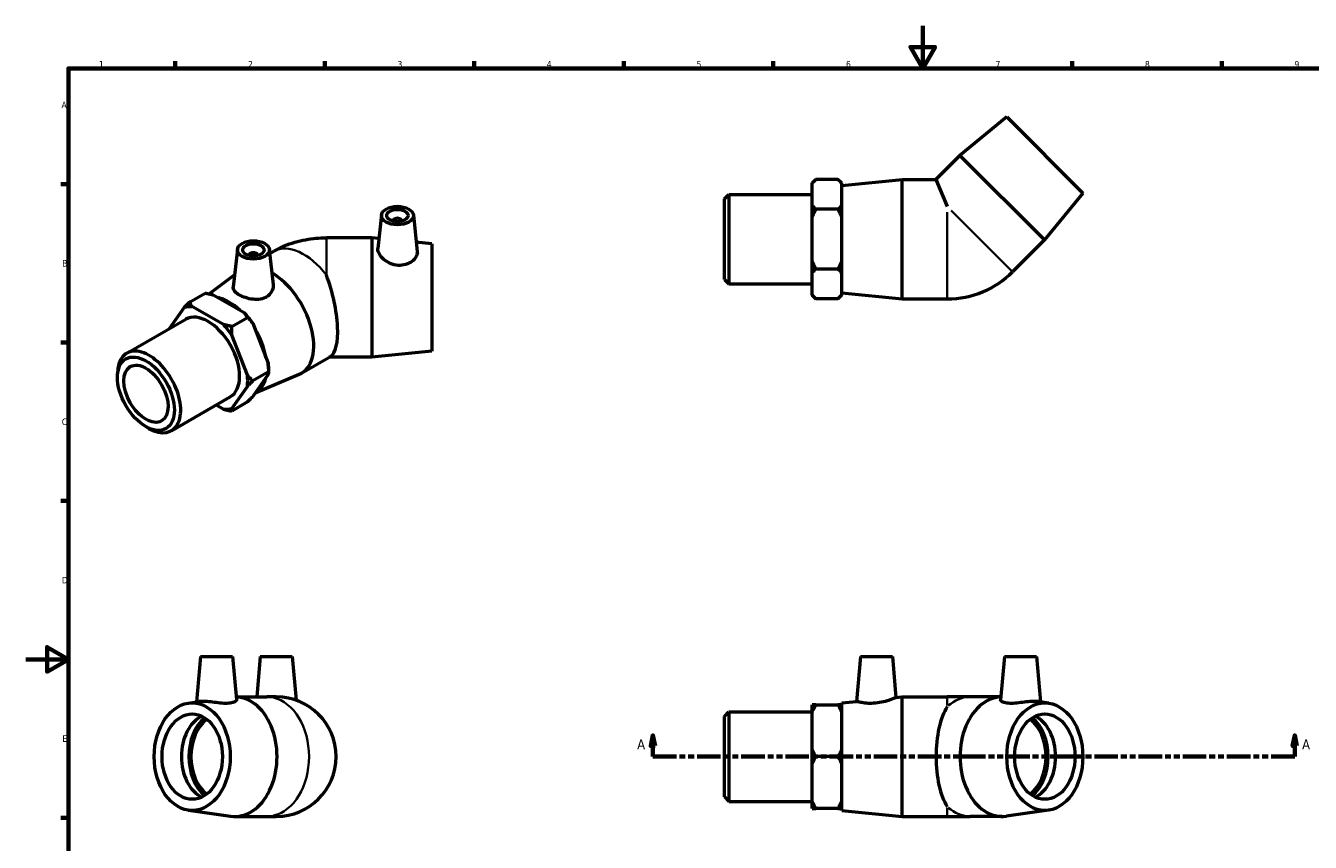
# Model space of a CAD drawing. Header units: millimetres. Extents: x 0 to 903, y -171 to 594.
# Tile 2 of 3: x 0 to 602, y 211 to 594. Entities that reach past the tile are written whole.
import ezdxf

# ---------------------------------------------------------------- set-up
doc = ezdxf.new("R2010")
doc.units = ezdxf.units.MM
doc.linetypes.add('DOUBLE_DASH_CHAIN', pattern=[1.2403, 0.6614, -0.0827, 0.1654, -0.0827, 0.1654, -0.0827])
for name, color, linetype, lineweight in [('Border (ANSI)', 7, 'Continuous', 70), ('Section Line (ANSI)', 7, 'DOUBLE_DASH_CHAIN', 70), ('Visible (ANSI)', 7, 'Continuous', 50), ('Visible Narrow (ANSI)', 7, 'Continuous', 35)]:
    doc.layers.add(name, color=color, linetype=linetype, lineweight=lineweight)
doc.styles.add('Label Text (ANSI)', font='tahoma.ttf')
doc.styles.add('Note Text (ANSI)', font='tahoma.ttf')

# ---------------------------------------------------------------- blocks, each defined once
blk = doc.blocks.new('Borders Default Border')
at = {"layer": 'Border (ANSI)'}
for p, q in [((70.08, 574), (70.08, 577.45)), ((140.17, 574), (140.17, 577.45)), ((210.25, 574), (210.25, 577.45)), ((280.33, 574), (280.33, 577.45)), ((350.42, 574), (350.42, 577.45)), ((490.58, 574), (490.58, 577.45)), ((560.67, 574), (560.67, 577.45)), ((20, 519.75), (16.55, 519.75)), ((20, 445.5), (16.55, 445.5)), ((20, 371.25), (16.55, 371.25)), ((20, 222.75), (16.55, 222.75))]:
    blk.add_line(p, q, dxfattribs=at)
at = {"layer": 'Border (ANSI)', "flags": 128}
for points in [[(420.5, 594), (420.5, 574), (414.73, 584), (426.27, 584), (420.5, 574)], [(20, 20), (20, 574), (821, 574), (821, 20), (20, 20)], [(0, 297), (20, 297), (10, 302.77), (10, 291.23), (20, 297)]]:
    blk.add_lwpolyline(points, dxfattribs=at)
at = {"layer": 'Border (ANSI)', "color": 230, "true_color": 0xff0080, "char_height": 3.05, "attachment_point": 7, "style": 'Note Text (ANSI)'}
for s, insert in [('1', (34.35, 574.4)), ('2', (104.2, 574.4)), ('3', (174.26, 574.34)), ('4', (244.23, 574.4)), ('5', (314.48, 574.34)), ('6', (384.49, 574.34)), ('7', (454.6, 574.4)), ('8', (524.63, 574.33)), ('9', (594.7, 574.34)), ('A', (16.78, 555.35)), ('B', (17.15, 481.1)), ('C', (16.95, 406.8)), ('D', (16.96, 332.6)), ('E', (17.21, 258.35))]:
    blk.add_mtext(s, dxfattribs=dict(at, insert=insert))
blk = doc.blocks.new('2dTransSection0')
at = {"layer": 'Section Line (ANSI)', "linetype": 'Continuous'}
for p, q in [((294, 261.43), (293, 256.43)), ((294, 256.43), (294, 261.43)), ((295, 256.43), (294, 261.43)), ((594.85, 261.43), (593.85, 256.43)), ((594.85, 256.43), (594.85, 261.43)), ((595.85, 256.43), (594.85, 261.43)), ((293, 256.43), (295, 256.43)), ((294, 251.43), (294, 256.43)), ((593.85, 256.43), (595.85, 256.43)), ((594.85, 251.43), (594.85, 256.43)), ((294, 251.43), (305.1, 251.43)), ((583.76, 251.43), (594.85, 251.43))]:
    blk.add_line(p, q, dxfattribs=at)
at = {"layer": 'Section Line (ANSI)', "linetype": 'DOUBLE_DASH_CHAIN', "ltscale": 16.686979}
blk.add_line((294, 251.43), (594.85, 251.43), dxfattribs=at)
at = {"layer": 'Section Line (ANSI)', "linetype": 'Continuous', "flags": 128}
for points in [[(295, 256.43), (294, 261.43), (293, 256.43), (295, 256.43)], [(595.85, 256.43), (594.85, 261.43), (593.85, 256.43), (595.85, 256.43)]]:
    blk.add_lwpolyline(points, dxfattribs=at)
at = {"layer": 'Section Line (ANSI)'}
for points in [[(295, 256.43), (294, 261.43), (293, 256.43), (295, 256.43)], [(595.85, 256.43), (594.85, 261.43), (593.85, 256.43), (595.85, 256.43)]]:
    blk.add_solid(points, dxfattribs=at)
at = {"layer": 'Section Line (ANSI)', "char_height": 4.57, "attachment_point": 7, "style": 'Label Text (ANSI)'}
for insert in [(286.64, 254.93), (598.32, 254.93)]:
    blk.add_mtext('A', dxfattribs=dict(at, insert=insert))

msp = doc.modelspace()

# ---------------------------------------------------------------- linework, layer by layer
at = {"layer": 'Visible (ANSI)'}
for p, q in [((459.893, 551.212), (437.937, 533.217)), ((459.893, 551.212), (495.531, 515.574)), ((437.937, 533.217), (426.689, 521.968)), ((437.937, 533.217), (477.535, 493.619)), ((368.681, 520.288), (370.361, 521.968)), ((368.681, 520.085), (368.681, 520.288)), ((368.681, 509.851), (368.681, 520.085)), ((380.751, 521.968), (370.361, 521.968)), ((382.431, 520.288), (380.751, 521.968)), ((382.431, 520.288), (382.431, 520.085)), ((382.431, 520.085), (382.431, 509.851)), ((382.531, 519.168), (410.781, 521.968)), ((382.531, 468.768), (382.531, 519.168)), ((410.781, 465.968), (410.781, 521.968)), ((410.781, 521.968), (426.689, 521.968)), ((426.689, 521.968), (431.971, 509.215)), ((327.531, 512.828), (329.627, 514.923)), ((327.531, 475.109), (327.531, 512.828)), ((329.627, 514.923), (329.627, 473.013)), ((329.627, 514.923), (368.681, 514.923)), ((382.431, 513.968), (382.531, 513.968)), ((495.531, 515.574), (477.535, 493.619)), ((368.681, 504.202), (368.681, 509.851)), ((380.751, 507.968), (370.361, 507.968)), ((382.431, 509.851), (382.431, 504.202)), ((166.745, 505.29), (165.06, 489.579)), ((172.231, 502.571), (172.231, 502.385)), ((176.231, 502.571), (176.231, 502.385)), ((181.716, 505.29), (183.561, 488.085)), ((368.681, 483.734), (368.681, 504.202)), ((382.431, 504.202), (382.431, 483.734)), ((162.186, 494.599), (140.996, 494.599)), ((162.186, 494.599), (162.186, 438.599)), ((165.563, 494.265), (162.186, 494.599)), ((99.229, 489.185), (97.327, 471.449)), ((114.2, 489.185), (115.964, 472.734)), ((114.409, 487.236), (116.242, 488.292)), ((190.436, 491.799), (183.085, 492.528)), ((190.436, 491.799), (190.436, 441.399)), ((477.535, 493.619), (462.552, 478.635)), ((104.715, 486.467), (104.715, 486.28)), ((108.715, 486.467), (108.715, 486.28)), ((368.681, 478.085), (368.681, 483.734)), ((382.431, 483.734), (382.431, 478.085)), ((86.004, 468.305), (97.951, 477.268)), ((368.681, 467.851), (368.681, 478.085)), ((380.751, 479.968), (370.361, 479.968)), ((382.431, 478.085), (382.431, 467.851)), ((327.531, 475.109), (329.627, 473.013)), ((329.627, 473.013), (368.681, 473.013)), ((382.431, 473.968), (382.531, 473.968)), ((76.75, 464.465), (84.097, 468.696)), ((87.948, 467.847), (102.421, 459.512)), ((368.681, 467.648), (368.681, 467.851)), ((368.681, 467.648), (370.361, 465.968)), ((380.751, 465.968), (370.361, 465.968)), ((382.431, 467.648), (380.751, 465.968)), ((382.431, 467.851), (382.431, 467.648)), ((382.531, 468.768), (410.781, 465.968)), ((410.781, 465.968), (431.971, 465.968)), ((74.231, 461.882), (67.283, 451.969)), ((92.699, 453.913), (78.225, 462.248)), ((47.389, 440.512), (75.005, 456.415)), ((96.549, 453.064), (103.896, 457.295)), ((106.415, 454.546), (113.652, 435.886)), ((103.93, 430.287), (96.693, 448.947)), ((190.436, 441.399), (162.186, 438.599)), ((129.204, 431.135), (142.866, 439.002)), ((162.186, 438.599), (142.166, 438.599)), ((43.029, 429.179), (43.029, 430.886)), ((113.652, 430.554), (106.415, 420.229)), ((113.796, 431.769), (106.449, 427.539)), ((107.573, 421.881), (128.185, 430.627)), ((113.796, 433.138), (113.796, 431.769)), ((96.693, 414.63), (103.93, 424.955)), ((68.303, 404.194), (95.919, 420.097)), ((89.245, 416.253), (92.699, 414.264)), ((103.896, 417.646), (96.549, 413.415)), ((56.313, 406.111), (57.789, 405.255)), ((82.007, 298.427), (80.136, 277.046)), ((82.007, 298.427), (97.007, 298.427)), ((97.007, 298.427), (98.786, 278.088)), ((109.973, 298.427), (108.311, 279.427)), ((109.973, 298.427), (124.973, 298.427)), ((124.973, 298.427), (126.774, 277.837)), ((391.237, 298.427), (389.389, 277.307)), ((391.237, 298.427), (406.237, 298.427)), ((406.237, 298.427), (407.924, 279.144)), ((458.753, 298.427), (456.974, 278.088)), ((458.753, 298.427), (473.753, 298.427)), ((473.753, 298.427), (475.624, 277.046)), ((76.281, 276.503), (81.329, 277.214)), ((98.669, 279.427), (113.007, 279.427)), ((117.473, 279.427), (113.007, 279.427)), ((382.531, 276.627), (389.389, 277.307)), ((407.924, 279.144), (410.781, 279.427)), ((410.781, 223.427), (410.781, 279.427)), ((410.781, 279.427), (431.971, 279.427)), ((442.753, 279.427), (431.971, 279.427)), ((457.091, 279.427), (442.753, 279.427)), ((479.478, 276.503), (474.431, 277.214)), ((327.531, 270.287), (329.627, 272.382)), ((329.627, 272.382), (329.627, 230.472)), ((329.627, 272.382), (368.681, 272.382)), ((368.681, 272.415), (368.681, 275.676)), ((368.681, 254.688), (368.681, 272.415)), ((370.361, 275.676), (380.751, 275.676)), ((382.431, 275.676), (382.431, 272.415)), ((382.431, 272.415), (382.431, 254.688)), ((382.431, 271.427), (382.531, 271.427)), ((382.531, 226.227), (382.531, 276.627)), ((327.531, 232.568), (327.531, 270.287)), ((368.681, 248.166), (368.681, 254.688)), ((382.431, 254.688), (382.431, 248.166)), ((368.681, 230.44), (368.681, 248.166)), ((380.751, 251.427), (370.361, 251.427)), ((382.431, 248.166), (382.431, 230.44)), ((327.531, 232.568), (329.627, 230.472)), ((329.627, 230.472), (368.681, 230.472)), ((368.681, 227.179), (368.681, 230.44)), ((382.431, 231.427), (382.531, 231.427)), ((382.431, 230.44), (382.431, 227.179)), ((76.281, 226.351), (96.061, 223.565)), ((98.023, 223.427), (113.007, 223.427)), ((113.007, 223.427), (117.473, 223.427)), ((380.751, 227.179), (370.361, 227.179)), ((382.531, 226.227), (410.781, 223.427)), ((410.781, 223.427), (431.971, 223.427)), ((431.971, 223.427), (442.753, 223.427)), ((457.736, 223.427), (442.753, 223.427)), ((479.478, 226.351), (459.699, 223.565))]:
    msp.add_line(p, q, dxfattribs=at)
for centre, radius, end in [((431.971, 509.215), 43.247, 315), ((117.473, 251.427), 28, 90)]:
    msp.add_arc(centre, radius, 270, end, dxfattribs=at)
for centre, major_axis, ratio in [((174.231, 505.024), (7.5, 0), 0.5758617), ((174.231, 505.024), (5, 0), 0.5758617), ((106.715, 488.919), (7.5, 0), 0.5758617), ((106.715, 488.919), (5, 0), 0.5758617), ((56.364, 421.5), (9.411, -16.343), 0.5780931), ((56.364, 421.5), (7.32, -12.711), 0.5780931), ((78.048, 251.427), (0, -25.2), 0.7071068), ((78.048, 251.427), (0, -20), 0.7071068), ((477.712, 251.427), (0, -25.2), 0.7071068), ((477.712, 251.427), (0, -20), 0.7071068)]:
    msp.add_ellipse(centre, major_axis=major_axis, ratio=ratio, dxfattribs=at)
for centre, major_axis, ratio, start_param, end_param in [((174.231, 502.571), (-2, 0), 0.5758617, 2.9729035, 6.4518745), ((106.715, 486.467), (-2, 0), 0.5758617, 2.9729035, 6.4518745), ((115.231, 455.399), (13.973, -24.264), 0.5780931, 6.2129072, 8.6339199), ((134.681, 466.599), (7.459, -27.899), 0.3183383, 0.0849033, 1.8671785), ((95.255, 443.896), (12.576, -21.838), 0.5780931, 2.0683158, 2.6479406), ((85.462, 438.256), (-13.135, 22.808), 0.5780931, 5.8990973, 6.1475419), ((85.462, 438.256), (-10.457, 18.159), 0.5780931, 3.1415927, 6.2831853), ((95.185, 443.855), (-13.135, 22.808), 0.5780931, 4.8518998, 5.1003444), ((85.462, 438.256), (13.135, -22.808), 0.5780931, 1.7103071, 1.9587517), ((95.255, 443.896), (12.576, -21.838), 0.5780931, 1.0160518, 1.6058095), ((57.846, 422.353), (10.457, -18.159), 0.5780931, 5.4958534, 10.2121098), ((95.185, 443.855), (-13.135, 22.808), 0.5780931, 3.9289245, 4.0531468), ((85.462, 438.256), (13.135, -22.808), 0.5780931, 0.6631096, 0.9115542), ((95.255, 443.896), (12.576, -21.838), 0.5780931, 6.2659606, 6.8278762), ((85.462, 438.256), (13.135, -22.808), 0.5780931, 5.8990973, 6.1475419), ((98.023, 251.427), (0, 28), 0.7071068, 3.0423146, 6.2505022), ((457.736, 251.427), (0, -28), 0.7071068, 3.1742757, 6.3824634), ((438.287, 251.427), (0, -28), 0.4142136, 3.7174457, 5.7073322), ((87.099, 251.427), (0, -20), 0.7071068, 3.4673221, 5.9574558), ((91.624, 251.427), (0, 21.36), 0.7071068, 0.5445423, 2.5970504), ((91.624, 251.427), (0, 20), 0.7071068, 0.5006547, 2.6409379), ((464.136, 251.427), (0, -20), 0.7071068, 0.5006547, 2.6409379), ((464.136, 251.427), (0, -21.36), 0.7071068, 0.5445423, 2.5970504), ((468.661, 251.427), (0, 20), 0.7071068, 3.4673221, 5.9574558)]:
    msp.add_ellipse(centre, major_axis=major_axis, ratio=ratio, start_param=start_param, end_param=end_param, dxfattribs=at)
for points in [[(368.681, 520.085), (369.391, 520.998), (370.361, 521.968)], [(380.751, 521.968), (381.722, 520.998), (382.431, 520.085)], [(370.361, 507.968), (369.391, 508.939), (368.681, 509.851)], [(368.681, 504.202), (369.391, 506.027), (370.361, 507.968)], [(382.431, 509.851), (381.722, 508.939), (380.751, 507.968)], [(380.751, 507.968), (381.722, 506.027), (382.431, 504.202)], [(370.361, 479.968), (369.391, 481.909), (368.681, 483.734)], [(382.431, 483.734), (381.722, 481.909), (380.751, 479.968)], [(368.681, 478.085), (369.391, 478.998), (370.361, 479.968)], [(380.751, 479.968), (381.722, 478.998), (382.431, 478.085)], [(76.75, 464.465), (75.378, 463.091), (74.231, 461.882)], [(78.225, 462.248), (77.437, 463.28), (76.75, 464.465)], [(84.097, 468.696), (86.156, 468.301), (87.948, 467.847)], [(370.361, 465.968), (369.391, 466.939), (368.681, 467.851)], [(382.431, 467.851), (381.722, 466.939), (380.751, 465.968)], [(102.421, 459.512), (103.21, 458.48), (103.896, 457.295)], [(96.549, 453.064), (94.491, 453.459), (92.699, 453.913)], [(96.693, 448.947), (96.549, 450.899), (96.549, 453.064)], [(103.896, 457.295), (105.269, 455.92), (106.415, 454.546)], [(113.652, 435.886), (113.796, 433.934), (113.796, 431.769)], [(106.449, 427.539), (105.076, 428.913), (103.93, 430.287)], [(103.93, 424.955), (105.076, 426.164), (106.449, 427.539)], [(113.796, 431.769), (113.796, 431.186), (113.652, 430.554)], [(106.415, 420.229), (105.269, 419.02), (103.896, 417.646)], [(92.699, 414.264), (94.491, 413.81), (96.549, 413.415)], [(96.549, 413.415), (96.549, 413.999), (96.693, 414.63)], [(370.361, 275.676), (369.391, 275.676), (368.681, 275.676)], [(368.681, 272.415), (369.391, 273.995), (370.361, 275.676)], [(382.431, 275.676), (381.722, 275.676), (380.751, 275.676)], [(380.751, 275.676), (381.722, 273.995), (382.431, 272.415)], [(370.361, 251.427), (369.391, 253.108), (368.681, 254.688)], [(382.431, 254.688), (381.722, 253.108), (380.751, 251.427)], [(368.681, 248.166), (369.391, 249.746), (370.361, 251.427)], [(380.751, 251.427), (381.722, 249.746), (382.431, 248.166)], [(370.361, 227.179), (369.391, 228.86), (368.681, 230.44)], [(382.431, 230.44), (381.722, 228.86), (380.751, 227.179)], [(368.681, 227.179), (369.391, 227.179), (370.361, 227.179)], [(380.751, 227.179), (381.722, 227.179), (382.431, 227.179)]]:
    msp.add_rational_spline(points, [1, 1.00241153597, 1], degree=2, dxfattribs=at)
for points, knots in [([(116.242, 488.292), (117.905, 489.25), (119.568, 490.059), (122.886, 491.447), (124.54, 492.025), (127.842, 492.994), (129.489, 493.384), (132.781, 494), (134.425, 494.225), (137.711, 494.525), (139.354, 494.599), (140.996, 494.599)], [4.71238898, 4.71238898, 4.71238898, 4.71238898, 4.86946861, 4.86946861, 5.02654825, 5.02654825, 5.18362788, 5.18362788, 5.34070751, 5.34070751, 5.49778714, 5.49778714, 5.49778714, 5.49778714]), ([(183.56, 488.085), (183.572, 487.976), (183.578, 487.867), (183.578, 487.091), (183.356, 486.33), (182.452, 484.838), (181.77, 484.111), (180.196, 482.938), (179.196, 482.409), (176.986, 481.739), (175.776, 481.601), (173.403, 481.734), (172.104, 482.043), (169.732, 483.059), (168.657, 483.759), (166.98, 485.212), (166.256, 486.059), (165.287, 487.736), (165.044, 488.563), (165.044, 489.367), (165.049, 489.473), (165.061, 489.579)], [1.3242325, 1.3242325, 1.3242325, 1.3242325, 1.3812883, 1.3812883, 1.7280597, 1.7280597, 2.0748311, 2.0748311, 2.4187039, 2.4187039, 2.7625766, 2.7625766, 3.133936, 3.133936, 3.5052954, 3.5052954, 3.8677799, 3.8677799, 4.2302644, 4.2302644, 4.2864387, 4.2864387, 4.2864387, 4.2864387]), ([(113.083, 466.983), (112.248, 466.448), (111.201, 466.047), (108.929, 465.648), (107.704, 465.646), (105.419, 465.899), (104.199, 466.173), (101.951, 466.912), (100.922, 467.375), (99.287, 468.317), (98.573, 468.858), (97.603, 469.971), (97.348, 470.547), (97.311, 471.213), (97.315, 471.33), (97.328, 471.449)], [0, 0, 0, 0, 0.3438727, 0.3438727, 0.6877455, 0.6877455, 1.0345169, 1.0345169, 1.3812883, 1.3812883, 1.7280597, 1.7280597, 2.0748311, 2.0748311, 2.1471339, 2.1471339, 2.1471339, 2.1471339]), ([(115.963, 472.734), (115.985, 472.534), (115.996, 472.334), (115.997, 471.198), (115.753, 470.183), (114.748, 468.362), (113.985, 467.561), (113.083, 466.983)], [4.8768774, 4.8768774, 4.8768774, 4.8768774, 4.95523354, 4.95523354, 5.3265929, 5.3265929, 5.69795226, 5.69795226, 5.69795226, 5.69795226]), ([(95.875, 276.484), (95.041, 276.379), (93.993, 276.356), (91.721, 276.469), (90.497, 276.6), (88.211, 276.868), (86.991, 277.022), (84.743, 277.244), (83.714, 277.307), (82.305, 277.307), (81.766, 277.274), (81.33, 277.214)], [0, 0, 0, 0, 0.3438727, 0.3438727, 0.6877455, 0.6877455, 1.0345169, 1.0345169, 1.3812883, 1.3812883, 1.6325342, 1.6325342, 1.6325342, 1.6325342]), ([(98.786, 278.088), (98.788, 278.072), (98.788, 278.055), (98.789, 277.738), (98.546, 277.395), (97.54, 276.823), (96.777, 276.599), (95.875, 276.484)], [4.93476498, 4.93476498, 4.93476498, 4.93476498, 4.95523354, 4.95523354, 5.3265929, 5.3265929, 5.69795226, 5.69795226, 5.69795226, 5.69795226]), ([(398.332, 276.484), (397.192, 276.379), (395.981, 276.356), (393.771, 276.469), (392.771, 276.6), (391.197, 276.868), (390.515, 277.022), (389.611, 277.244), (389.389, 277.307), (389.389, 277.307)], [0, 0, 0, 0, 0.3438727, 0.3438727, 0.6877455, 0.6877455, 1.0345169, 1.0345169, 1.3812883, 1.3812883, 1.3812883, 1.3812883]), ([(407.924, 279.144), (407.924, 279.144), (407.681, 279.034), (406.712, 278.626), (405.987, 278.332), (404.31, 277.738), (403.235, 277.395), (400.863, 276.823), (399.564, 276.599), (398.332, 276.484)], [4.2302644, 4.2302644, 4.2302644, 4.2302644, 4.592749, 4.592749, 4.9552335, 4.9552335, 5.3265929, 5.3265929, 5.6979523, 5.6979523, 5.6979523, 5.6979523]), ([(474.429, 277.214), (473.993, 277.274), (473.455, 277.307), (472.046, 277.307), (471.017, 277.244), (468.769, 277.022), (467.549, 276.868), (465.263, 276.6), (464.039, 276.469), (461.767, 276.356), (460.719, 276.379), (458.983, 276.599), (458.219, 276.823), (457.214, 277.395), (456.971, 277.738), (456.971, 278.055), (456.972, 278.072), (456.974, 278.088)], [1.1300424, 1.1300424, 1.1300424, 1.1300424, 1.3812883, 1.3812883, 1.7280597, 1.7280597, 2.0748311, 2.0748311, 2.4187039, 2.4187039, 2.7625766, 2.7625766, 3.133936, 3.133936, 3.5052954, 3.5052954, 3.5257639, 3.5257639, 3.5257639, 3.5257639])]:
    msp.add_open_spline(points, degree=3, knots=knots, dxfattribs=at)
at = {"layer": 'Visible Narrow (ANSI)'}
for p, q in [((431.971, 466.129), (431.971, 506.612)), ((433.812, 507.374), (462.438, 478.749)), ((140.996, 494.599), (140.996, 477.018)), ((431.971, 275.341), (431.971, 279.416)), ((431.971, 223.439), (431.971, 227.514))]:
    msp.add_line(p, q, dxfattribs=at)
for centre, major_axis, ratio, start_param, end_param in [((130.215, 464.027), (-13.973, 24.264), 0.5780931, 4.9238678, 6.2831853), ((113.007, 251.427), (0, 28), 0.7071068, 3.2986723, 6.1261057), ((442.753, 251.427), (0, 28), 0.7071068, 0.0287927, 0.5470604), ((442.753, 251.427), (0, -28), 0.7071068, 5.7361249, 6.2543927)]:
    msp.add_ellipse(centre, major_axis=major_axis, ratio=ratio, start_param=start_param, end_param=end_param, dxfattribs=at)

# ---------------------------------------------------------------- block references
msp.add_blockref('Borders Default Border', (0, 0))
at = {"layer": 'Section Line (ANSI)'}
msp.add_blockref('2dTransSection0', (0, 0), dxfattribs=at)

doc.saveas('drawing.dxf')
